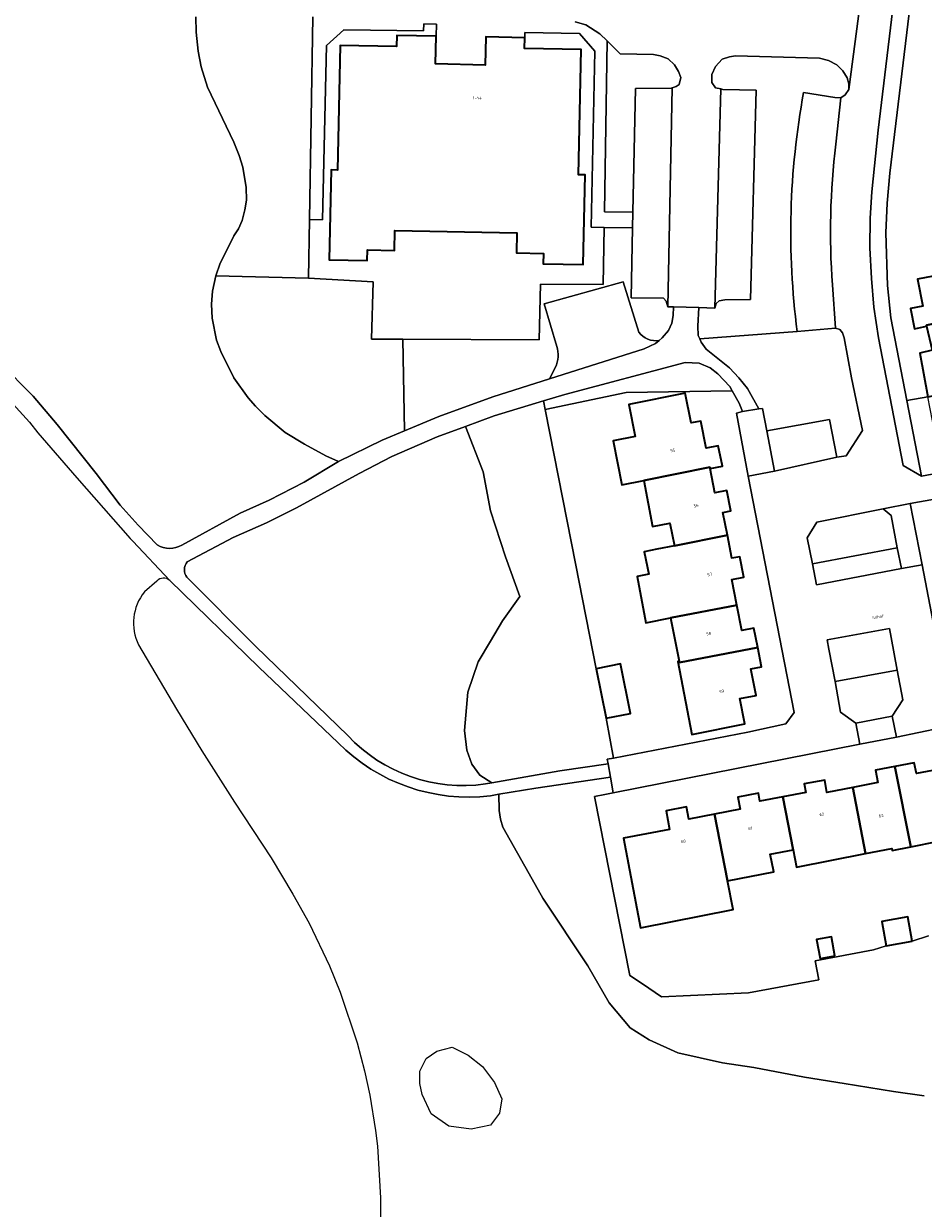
# Model space of a CAD drawing. Header units: metres. Extents: x 197700 to 204338, y 317132 to 325229.
# Tile 80 of 256: x 198932 to 199040, y 320292 to 320435. Entities that reach past the tile are written whole.
import ezdxf
from ezdxf.enums import TextEntityAlignment as Align

# ---------------------------------------------------------------- set-up
doc = ezdxf.new("R2010")
doc.units = ezdxf.units.M
for name, color, linetype, lineweight in [('B-WE-GR-BEPLANTING_CULTUUR_BODEMBEDEKKER-GV', 90, 'Continuous', 18), ('B-WE-GR-BEPLANTING_CULTUUR_HEESTERS-GV', 90, 'Continuous', 18), ('B-WE-GR-GROENVOORZIENING-GV', 80, 'Continuous', 18), ('B-WE-OG-BEBOUWING-GV', 7, 'Continuous', 35), ('B-WE-OG-BEBOUWING-T18', 10, 'Continuous', 18), ('B-WE-OG-TERREIN_CULTUURSCHEIDING-GV', 7, 'Continuous', 18), ('B-WE-OG-TERREIN_ERF-GV', 7, 'Continuous', 18), ('B-WE-OG-TOPOGRAFIE-T18', 10, 'Continuous', 18), ('B-WE-VH-VERHARDING_ASFALT-GV', 252, 'Continuous', 18), ('B-WE-VH-VERHARDING_BETONSTRAATSTEEN-GV', 252, 'Continuous', 18), ('B-WE-VH-VERHARDING_OPEN-GV', 252, 'Continuous', 18), ('B-WE-VH-VERHARDING_TEGEL-GV', 252, 'Continuous', 18)]:
    doc.layers.add(name, color=color, linetype=linetype, lineweight=lineweight)
doc.styles.add('NLCS-ISO-M200-T18', font='NLCS-ISO.ttf', dxfattribs={"height": 0.36})

msp = doc.modelspace()

# ---------------------------------------------------------------- linework, layer by layer
at = {"layer": 'B-WE-GR-BEPLANTING_CULTUUR_BODEMBEDEKKER-GV'}
for points in [[(199024.978, 320397.62), (199013.194, 320396.738), (199013.372, 320396.329), (199013.971, 320395.478), (199016.772, 320393.223), (199017.921, 320392.021), (199018.971, 320390.718), (199020.319, 320388.263), (199020.769, 320388.313), (199021.318, 320385.61), (199028.872, 320387.004), (199029.77, 320382.448), (199030.87, 320382.597), (199032.873, 320385.648), (199031.527, 320392.008), (199030.63, 320396.864), (199030.431, 320397.465), (199030.131, 320397.865), (199029.581, 320398.016)], [(199041.336, 320386.825), (199040.755, 320389.745), (199038.211, 320389.272), (199039.972, 320380.135), (199046.827, 320381.431), (199048.132, 320383.224), (199047.759, 320384.96), (199041.938, 320383.801)], [(199035.367, 320376.185), (199027.363, 320374.592), (199026.161, 320372.691), (199026.809, 320369.536), (199037.065, 320371.478), (199036.318, 320375.384)], [(199037.054, 320356.712), (199029.55, 320355.318), (199030.198, 320351.613), (199032.048, 320350.309), (199036.45, 320351.156), (199037.752, 320353.108)]]:
    msp.add_lwpolyline(points, close=True, dxfattribs=at)
at = {"layer": 'B-WE-GR-BEPLANTING_CULTUUR_HEESTERS-GV'}
for points in [[(198952.333, 320435.622), (198952.353, 320433.772), (198952.578, 320431.473), (198952.948, 320429.576), (198953.725, 320427.133), (198956.897, 320420.513), (198957.565, 320418.87), (198957.981, 320417.474), (198958.407, 320415.027), (198958.424, 320413.476), (198958.236, 320412.324), (198957.899, 320411.02), (198957.46, 320410.015), (198956.919, 320409.159), (198955.205, 320405.74), (198954.768, 320404.485), (198954.74, 320404.356), (198965.938, 320404.045), (198966.051, 320411.156), (198966.439, 320435.619)], [(199025.75, 320426.502), (199029.501, 320425.898), (199030.251, 320425.847), (199030.751, 320426.196), (199031.202, 320426.847), (199031.202, 320427.548), (199031.003, 320428.249), (199030.503, 320429.101), (199029.754, 320429.851), (199028.753, 320430.353), (199027.654, 320430.654), (199017.499, 320430.915), (199016.799, 320430.815), (199015.897, 320430.516), (199015.097, 320429.616), (199014.646, 320428.665), (199014.645, 320427.714), (199015.095, 320427.063), (199015.726, 320426.922)], [(199015.726, 320426.922), (199015.995, 320426.862), (199019.997, 320426.758), (199019.329, 320401.479), (199016.227, 320401.432), (199015.526, 320401.333), (199015.176, 320400.983), (199015.026, 320400.433), (199013.075, 320400.535), (199012.973, 320398.283), (199013.022, 320397.131), (199013.194, 320396.738), (199024.978, 320397.62)], [(199009.323, 320400.588), (199009.123, 320401.289), (199008.824, 320401.64), (199004.922, 320401.693), (199005.078, 320410.153), (199001.649, 320410.191), (199001.544, 320403.307), (198993.976, 320403.319), (198993.806, 320396.614), (198977.339, 320396.691), (198977.544, 320385.623), (198981.664, 320387.358), (198988.191, 320389.728), (198995.046, 320391.906), (198995.765, 320393.305)], [(198995.926, 320395.825), (198994.42, 320400.954), (199003.944, 320403.619), (199005.834, 320397.547)], [(199008.314, 320396.546), (199008.67, 320396.835), (199009.421, 320397.735), (199009.821, 320398.636), (199009.972, 320399.537), (199010.023, 320400.587), (199009.323, 320400.588)], [(199040.837, 320324.623), (199038.875, 320323.976), (199035.718, 320323.41), (199034.206, 320322.913), (199027.129, 320321.592), (199027.587, 320319.283), (199019.079, 320317.716), (199008.585, 320317.254), (199006.265, 320318.809), (199004.742, 320319.83), (199000.474, 320341.434), (199001.746, 320341.684), (199002.728, 320341.878), (199002.402, 320343.776), (198993.413, 320342.463), (198988.933, 320341.701), (198988.968, 320339.74), (198989.114, 320338.694), (198989.425, 320337.745), (198992.948, 320331.439), (198994.252, 320329.142), (198999.663, 320320.967), (199002.272, 320316.49), (199004.802, 320313.492), (199007.099, 320312.052), (199010.564, 320310.456), (199015.936, 320309.249), (199019.751, 320308.704), (199025.863, 320307.536), (199030.651, 320306.758), (199036.607, 320305.784), (199040.306, 320305.278)]]:
    msp.add_lwpolyline(points, dxfattribs=at)
for points in [[(199024.978, 320397.62, -0.0785295), (199025.75, 320426.502)], [(199005.834, 320397.547, 0.2886372), (199008.314, 320396.546)], [(198995.765, 320393.305, 0.188433), (198995.926, 320395.825)]]:
    msp.add_lwpolyline(points, format="xyb", dxfattribs=at)
for points in [[(198977.544, 320385.623), (198977.339, 320396.691), (198973.538, 320396.709), (198973.729, 320403.604), (198965.938, 320404.045), (198954.74, 320404.356), (198954.339, 320402.479), (198954.206, 320400.927), (198954.274, 320399.227), (198954.803, 320396.581), (198955.319, 320395.187), (198956.903, 320392.002), (198958.63, 320389.619), (198959.541, 320388.578), (198960.653, 320387.488), (198963.126, 320385.414), (198965.443, 320383.987), (198968.009, 320382.614), (198969.567, 320381.93), (198974.842, 320384.486)], [(198994.315, 320389.236), (198988.366, 320387.429), (198984.895, 320386.155), (198987.036, 320380.66), (198987.936, 320375.936), (198989.736, 320370.388), (198991.46, 320365.589), (198989.361, 320362.665), (198987.899, 320360.19), (198986.437, 320357.716), (198985.162, 320354.042), (198984.768, 320349.393), (198985.049, 320347.031), (198985.668, 320345.344), (198986.643, 320344.032), (198988.097, 320343.094), (198996.276, 320344.523), (199002.128, 320345.368), (199002.031, 320345.933), (199002.78, 320346.078), (199001.895, 320350.894), (199000.69, 320356.88), (198998.216, 320369.401), (198994.523, 320388.176)]]:
    msp.add_lwpolyline(points, close=True, dxfattribs=at)
at = {"layer": 'B-WE-GR-GROENVOORZIENING-GV'}
msp.add_lwpolyline([(199009.875, 320427.062), (199010.343, 320427.217), (199010.693, 320427.468), (199010.894, 320428.319), (199010.644, 320429.019), (199010.144, 320429.82), (199009.394, 320430.572), (199008.395, 320430.924), (199007.594, 320431.075), (199003.592, 320431.179), (199001.993, 320432.732), (199001.678, 320412.059), (199005.129, 320412.055), (199005.44, 320426.972), (199009.742, 320427.018)], close=True, dxfattribs=at)
at = {"layer": 'B-WE-OG-BEBOUWING-GV'}
for points in [[(198981.346, 320433.297), (198976.586, 320433.398), (198976.558, 320432.04), (198969.765, 320432.183), (198969.447, 320417.125), (198968.658, 320417.142), (198968.429, 320406.291), (198973.034, 320406.193), (198973.062, 320407.493), (198976.305, 320407.425), (198976.356, 320409.835), (198991.09, 320409.524), (198991.04, 320407.131), (198994.325, 320407.062), (198994.299, 320405.813), (198999.124, 320405.711), (198999.352, 320416.535), (198998.539, 320416.552), (198998.858, 320431.671), (198992.018, 320431.815), (198992.046, 320433.11), (198987.351, 320433.209), (198987.28, 320429.812), (198981.275, 320429.939)], [(199043.3, 320404.68), (199039.5, 320403.93), (199040.13, 320400.69), (199038.64, 320400.4), (199039.14, 320397.93), (199040.61, 320398.27), (199040.59, 320398.37), (199048.55, 320399.98), (199050.848, 320400.43), (199050.405, 320402.69), (199048.106, 320402.242), (199047.496, 320405.346), (199043.33, 320404.53)], [(199048.55, 320399.98), (199040.59, 320398.37), (199040.61, 320398.27), (199041.27, 320395.35), (199039.79, 320395.02), (199040.755, 320389.745), (199046.579, 320390.904), (199046.02, 320393.72), (199049.64, 320394.43)], [(199006.43, 320379.6), (199014.41, 320381.23), (199014.44, 320381.07), (199015.93, 320381.36), (199015.43, 320383.82), (199013.96, 320383.53), (199013.32, 320386.8), (199012.142, 320386.569), (199011.44, 320390.151), (199004.62, 320388.814), (199005.38, 320384.938), (199002.752, 320384.423), (199003.793, 320379.112)], [(199014.44, 320381.07), (199014.41, 320381.23), (199006.43, 320379.6), (199007.47, 320374.06), (199009.58, 320374.48), (199010.13, 320371.72), (199016.535, 320372.992), (199015.99, 320375.76), (199016.97, 320375.94), (199016.47, 320378.42), (199015.01, 320378.12)], [(199017.68, 320364.546), (199017.07, 320367.66), (199018.54, 320367.93), (199018.04, 320370.41), (199017.08, 320370.22), (199016.535, 320372.992), (199010.13, 320371.72), (199008.012, 320371.304), (199006.492, 320371.005), (199007.026, 320368.283), (199005.655, 320368.011), (199006.687, 320362.411), (199009.669, 320363.01)], [(199020.205, 320359.439), (199019.74, 320361.77), (199018.28, 320361.48), (199017.68, 320364.546), (199009.669, 320363.01), (199010.71, 320357.77), (199010.74, 320357.63)], [(199010.71, 320357.77), (199010.53, 320357.74), (199012.24, 320348.94), (199018.63, 320350.2), (199018.03, 320353.26), (199020.02, 320353.65), (199019.36, 320356.86), (199020.67, 320357.11), (199020.205, 320359.439), (199010.74, 320357.63)], [(199001.895, 320350.894), (199004.819, 320351.483), (199003.614, 320357.469), (199000.69, 320356.88)], [(199046.01, 320343.47), (199042.99, 320342.87), (199042.6, 320344.84), (199039.37, 320344.21), (199039.12, 320345.5), (199036.776, 320345.059), (199038.7, 320335.37), (199045.048, 320336.635), (199047.28, 320337.08)], [(199033.219, 320334.545), (199036.39, 320335.17), (199036.444, 320334.899), (199038.7, 320335.37), (199036.776, 320345.059), (199034.44, 320344.62), (199034.73, 320343.12), (199031.681, 320342.531)], [(199031.681, 320342.531), (199028.57, 320341.93), (199028.3, 320343.42), (199025.82, 320342.95), (199026, 320341.94), (199023.23, 320341.401), (199024.47, 320335.009), (199024.888, 320332.899), (199033.219, 320334.545)], [(199016.54, 320331.237), (199022.16, 320332.35), (199021.7, 320334.46), (199024.47, 320335.009), (199023.23, 320341.401), (199020.45, 320340.86), (199020.28, 320341.86), (199017.79, 320341.37), (199018.07, 320339.89), (199014.964, 320339.288)], [(199016.54, 320331.237), (199014.964, 320339.288), (199011.88, 320338.69), (199011.61, 320340.17), (199009.13, 320339.69), (199009.555, 320337.442), (199004, 320336.398), (199006.032, 320325.587), (199017.221, 320327.804)], [(199038.875, 320323.976), (199038.352, 320326.893), (199035.195, 320326.328), (199035.718, 320323.41)], [(199029.518, 320322.198), (199029.109, 320324.479), (199027.322, 320324.159), (199027.731, 320321.877)]]:
    msp.add_lwpolyline(points, close=True, dxfattribs=at)
at = {"layer": 'B-WE-OG-TERREIN_CULTUURSCHEIDING-GV'}
for points in [[(198950.624, 320371.808), (198957.682, 320375.677), (198961.163, 320377.24), (198965.392, 320379.435), (198969.567, 320381.93), (198968.009, 320382.614), (198965.443, 320383.987), (198963.126, 320385.414), (198960.653, 320387.488), (198959.541, 320388.578), (198958.63, 320389.619), (198956.903, 320392.002), (198955.319, 320395.187), (198954.803, 320396.581), (198954.274, 320399.227), (198954.206, 320400.927), (198954.339, 320402.479), (198954.74, 320404.356), (198954.768, 320404.485), (198955.205, 320405.74), (198956.919, 320409.159), (198957.46, 320410.015), (198957.899, 320411.02), (198958.236, 320412.324), (198958.424, 320413.476), (198958.407, 320415.027), (198957.981, 320417.474), (198957.565, 320418.87), (198956.897, 320420.513), (198953.725, 320427.133), (198952.948, 320429.576), (198952.578, 320431.473), (198952.353, 320433.772), (198952.333, 320435.622)], [(198928.655, 320393.825), (198932.654, 320389.818), (198935.554, 320386.376), (198940.27, 320380.472), (198943.162, 320376.651), (198945.338, 320374.223), (198947.663, 320371.84)], [(198987.298, 320342.954), (198988.097, 320343.094), (198986.643, 320344.032), (198985.668, 320345.344), (198985.049, 320347.031), (198984.768, 320349.393), (198985.162, 320354.042), (198986.437, 320357.716), (198987.899, 320360.19), (198989.361, 320362.665), (198991.46, 320365.589), (198989.736, 320370.388), (198987.936, 320375.936), (198987.036, 320380.66), (198984.895, 320386.155), (198981.49, 320384.905), (198976.013, 320382.498), (198972.034, 320380.455), (198964.474, 320376.324), (198960.842, 320374.485), (198956.81, 320372.735)], [(198956.81, 320372.735), (198951.28, 320369.793)], [(198947.617, 320367.467), (198946.102, 320366.155)], [(198969.501, 320347.914), (198959.907, 320357.073), (198949.169, 320367.543)], [(198951.224, 320367.939), (198959.579, 320359.556), (198970.669, 320348.804)], [(198945.393, 320359.763), (198949.986, 320351.978), (198953.034, 320346.971), (198956.981, 320340.763), (198961.427, 320334.025), (198964.025, 320329.649), (198966.014, 320326.119), (198968.47, 320320.993), (198969.755, 320317.805), (198971.822, 320311.674), (198972.708, 320308.282), (198973.34, 320305.337), (198974.036, 320301.093), (198974.256, 320299.194), (198974.623, 320292.945), (198974.623, 320288.294)], [(199040.306, 320305.278), (199036.607, 320305.784), (199030.651, 320306.758), (199025.863, 320307.536), (199019.751, 320308.704), (199015.936, 320309.249), (199010.564, 320310.456), (199007.099, 320312.052), (199004.802, 320313.492), (199002.272, 320316.49), (198999.663, 320320.967), (198994.252, 320329.142), (198992.948, 320331.439), (198989.425, 320337.745), (198989.114, 320338.694), (198988.968, 320339.74), (198988.933, 320341.701), (198987.899, 320341.525)]]:
    msp.add_lwpolyline(points, dxfattribs=at)
for points in [[(198947.663, 320371.84, 0.2789752), (198950.624, 320371.808)], [(198951.28, 320369.793, 0.3409327), (198951.224, 320367.939)], [(198949.169, 320367.543, 0.4110436), (198947.617, 320367.467)], [(198946.102, 320366.155, 0.2914813), (198945.393, 320359.763)], [(198970.669, 320348.804, 0.2449956), (198987.298, 320342.954)], [(198987.899, 320341.525, -0.2309906), (198969.501, 320347.914)]]:
    msp.add_lwpolyline(points, format="xyb", dxfattribs=at)
msp.add_lwpolyline([(198982.877, 320301.627), (198980.739, 320303.085), (198979.671, 320305.416), (198979.379, 320306.776), (198979.379, 320308.234), (198980.157, 320309.788), (198981.42, 320310.663), (198983.265, 320311.148), (198985.209, 320310.177), (198986.957, 320308.817), (198988.415, 320306.874), (198989.289, 320304.931), (198988.998, 320303.182), (198987.929, 320301.725), (198985.597, 320301.239)], close=True, dxfattribs=at)
at = {"layer": 'B-WE-OG-TERREIN_ERF-GV'}
for points in [[(199040.676, 320454.119), (199036.148, 320416.731), (199035.844, 320413.126), (199035.691, 320409.523), (199035.887, 320403.165), (199036.285, 320399.261), (199038.211, 320389.272), (199040.755, 320389.745), (199039.79, 320395.02), (199041.27, 320395.35)], [(199040.61, 320398.27), (199039.14, 320397.93), (199038.64, 320400.4), (199040.13, 320400.69), (199039.5, 320403.93), (199043.3, 320404.68)], [(199041.549, 320377.372), (199038.62, 320376.833), (199040.064, 320369.423), (199043.255, 320352.851)], [(199042.354, 320349.731), (199036.949, 320348.602), (199032.546, 320347.757), (199002.728, 320341.878), (199001.746, 320341.684), (199000.474, 320341.434), (199004.742, 320319.83), (199006.265, 320318.809), (199008.585, 320317.254), (199019.079, 320317.716), (199027.587, 320319.283), (199027.129, 320321.592), (199034.206, 320322.913), (199035.718, 320323.41), (199035.195, 320326.328), (199038.352, 320326.893), (199038.875, 320323.976), (199040.837, 320324.623)], [(199045.048, 320336.635), (199038.7, 320335.37), (199036.444, 320334.899), (199036.39, 320335.17), (199033.219, 320334.545), (199024.888, 320332.899), (199024.47, 320335.009), (199021.7, 320334.46), (199022.16, 320332.35), (199016.54, 320331.237), (199017.221, 320327.804), (199006.032, 320325.587), (199004, 320336.398), (199009.555, 320337.442), (199009.13, 320339.69), (199011.61, 320340.17), (199011.88, 320338.69), (199014.964, 320339.288), (199018.07, 320339.89), (199017.79, 320341.37), (199020.28, 320341.86), (199020.45, 320340.86), (199023.23, 320341.401), (199026, 320341.94), (199025.82, 320342.95), (199028.3, 320343.42), (199028.57, 320341.93), (199031.681, 320342.531), (199034.73, 320343.12), (199034.44, 320344.62), (199036.776, 320345.059), (199039.12, 320345.5), (199039.37, 320344.21), (199042.6, 320344.84)]]:
    msp.add_lwpolyline(points, dxfattribs=at)
for points in [[(199001.649, 320410.191), (199000.076, 320410.208), (199000.541, 320431.482), (198998.66, 320433.639), (198992.058, 320433.745), (198992.046, 320433.11), (198992.018, 320431.815), (198998.858, 320431.671), (198998.539, 320416.552), (198999.352, 320416.535), (198999.124, 320405.711), (198994.299, 320405.813), (198994.325, 320407.062), (198991.04, 320407.131), (198991.09, 320409.524), (198976.356, 320409.835), (198976.305, 320407.425), (198973.062, 320407.493), (198973.034, 320406.193), (198968.429, 320406.291), (198968.658, 320417.142), (198969.447, 320417.125), (198969.765, 320432.183), (198976.558, 320432.04), (198976.586, 320433.398), (198981.346, 320433.297), (198981.404, 320434.755), (198979.854, 320434.807), (198979.803, 320433.956), (198970.199, 320434.065), (198968.097, 320432.165), (198967.603, 320411.122), (198966.051, 320411.156), (198965.938, 320404.045), (198973.729, 320403.604), (198973.538, 320396.709), (198977.339, 320396.691), (198993.806, 320396.614), (198993.976, 320403.319), (199001.544, 320403.307)], [(199017.125, 320390.439), (199016.82, 320390.97), (199015.37, 320392.523), (199014.471, 320393.225), (199013.12, 320393.777), (199011.419, 320393.879), (198996.892, 320390.019), (198994.315, 320389.236), (198994.523, 320388.176), (199004.31, 320390.26)], [(199001.895, 320350.894), (199002.78, 320346.078), (199018.991, 320349.221), (199023.594, 320350.217), (199024.595, 320351.568), (199019.063, 320380.156), (199017.618, 320387.766), (199018.368, 320387.965), (199017.969, 320388.967), (199017.125, 320390.439), (199004.31, 320390.26), (198994.523, 320388.176), (198998.216, 320369.401), (199000.69, 320356.88), (199003.614, 320357.469), (199004.819, 320351.483)], [(199017.68, 320364.546), (199018.28, 320361.48), (199019.74, 320361.77), (199020.205, 320359.439), (199020.67, 320357.11), (199019.36, 320356.86), (199020.02, 320353.65), (199018.03, 320353.26), (199018.63, 320350.2), (199012.24, 320348.94), (199010.53, 320357.74), (199010.71, 320357.77), (199009.669, 320363.01), (199006.687, 320362.411), (199005.655, 320368.011), (199007.026, 320368.283), (199006.492, 320371.005), (199008.012, 320371.304), (199010.13, 320371.72), (199009.58, 320374.48), (199007.47, 320374.06), (199006.43, 320379.6), (199003.793, 320379.112), (199002.752, 320384.423), (199005.38, 320384.938), (199004.62, 320388.814), (199011.44, 320390.151), (199012.142, 320386.569), (199013.32, 320386.8), (199013.96, 320383.53), (199015.43, 320383.82), (199015.93, 320381.36), (199014.44, 320381.07), (199015.01, 320378.12), (199016.47, 320378.42), (199016.97, 320375.94), (199015.99, 320375.76), (199016.535, 320372.992), (199017.08, 320370.22), (199018.04, 320370.41), (199018.54, 320367.93), (199017.07, 320367.66)], [(199029.518, 320322.198), (199027.731, 320321.877), (199027.322, 320324.159), (199029.109, 320324.479)]]:
    msp.add_lwpolyline(points, close=True, dxfattribs=at)
at = {"layer": 'B-WE-VH-VERHARDING_ASFALT-GV'}
for points in [[(199005.834, 320397.547), (199003.944, 320403.619), (198994.42, 320400.954), (198995.926, 320395.825)], [(198951.28, 320369.793), (198956.81, 320372.735), (198960.842, 320374.485), (198964.474, 320376.324), (198972.034, 320380.455), (198976.013, 320382.498), (198981.49, 320384.905), (198984.895, 320386.155), (198988.366, 320387.429), (198994.315, 320389.236), (198996.892, 320390.019), (199011.419, 320393.879), (199013.12, 320393.777), (199014.471, 320393.225), (199015.37, 320392.523), (199016.82, 320390.97), (199017.125, 320390.439), (199017.969, 320388.967), (199018.368, 320387.965), (199020.319, 320388.263), (199018.971, 320390.718), (199017.921, 320392.021), (199016.772, 320393.223), (199013.971, 320395.478), (199013.372, 320396.329), (199013.194, 320396.738), (199013.022, 320397.131), (199012.973, 320398.283), (199013.075, 320400.535), (199010.023, 320400.587), (199009.972, 320399.537), (199009.821, 320398.636), (199009.421, 320397.735), (199008.67, 320396.835), (199008.314, 320396.546), (199007.869, 320396.185), (199006.468, 320395.536), (199000, 320393.481), (198995.046, 320391.906), (198988.191, 320389.728), (198981.664, 320387.358), (198977.544, 320385.623), (198974.842, 320384.486), (198969.567, 320381.93), (198965.392, 320379.435), (198961.163, 320377.24), (198957.682, 320375.677), (198950.624, 320371.808)], [(198995.765, 320393.305), (198995.046, 320391.906), (199000, 320393.481), (199006.468, 320395.536), (199007.869, 320396.185), (199008.314, 320396.546)], [(198947.663, 320371.84), (198945.338, 320374.223), (198943.162, 320376.651), (198940.27, 320380.472), (198935.554, 320386.376), (198932.654, 320389.818), (198928.655, 320393.825)], [(198929.054, 320390.173), (198932.202, 320386.667), (198933.234, 320385.363), (198937.943, 320379.957), (198944.381, 320372.619)], [(198944.7, 320372.28), (198949.169, 320367.543), (198959.907, 320357.073), (198969.501, 320347.914)], [(198970.669, 320348.804), (198959.579, 320359.556), (198951.224, 320367.939)], [(198987.899, 320341.525), (198988.933, 320341.701), (198993.413, 320342.463), (199002.402, 320343.776), (199002.128, 320345.368), (198996.276, 320344.523), (198988.097, 320343.094), (198987.298, 320342.954)]]:
    msp.add_lwpolyline(points, dxfattribs=at)
for points in [[(199008.314, 320396.546, -0.2886372), (199005.834, 320397.547)], [(198995.926, 320395.825, -0.188433), (198995.765, 320393.305)], [(198944.381, 320372.619, -0.0361674), (198944.7, 320372.28)], [(198950.624, 320371.808, -0.2789752), (198947.663, 320371.84)], [(198951.224, 320367.939, -0.3409327), (198951.28, 320369.793)], [(198987.298, 320342.954, -0.2449956), (198970.669, 320348.804)], [(198969.501, 320347.914, 0.2309906), (198987.899, 320341.525)]]:
    msp.add_lwpolyline(points, format="xyb", dxfattribs=at)
at = {"layer": 'B-WE-VH-VERHARDING_BETONSTRAATSTEEN-GV'}
for points in [[(199046.827, 320381.431), (199039.972, 320380.135), (199037.772, 320381.44), (199034.782, 320396.859), (199034.235, 320400.564), (199033.937, 320404.018), (199033.739, 320407.723), (199033.793, 320411.326), (199033.995, 320414.48), (199034.75, 320421.938), (199039.354, 320460.071), (199035.278, 320460.581), (199032.862, 320439.409), (199031.202, 320426.847), (199030.751, 320426.196), (199030.251, 320425.847), (199029.642, 320420.241)], [(198998.159, 320435.052), (198999.414, 320434.665), (199001.143, 320433.584), (199001.993, 320432.732), (199003.592, 320431.179), (199007.594, 320431.075), (199008.395, 320430.924), (199009.394, 320430.572), (199010.144, 320429.82), (199010.644, 320429.019), (199010.894, 320428.319), (199010.693, 320427.468), (199010.343, 320427.217), (199009.875, 320427.062), (199009.323, 320400.588), (199010.023, 320400.587), (199013.075, 320400.535), (199015.026, 320400.433), (199015.726, 320426.922), (199015.095, 320427.063), (199014.645, 320427.714), (199014.646, 320428.665), (199015.097, 320429.616), (199015.897, 320430.516), (199016.799, 320430.815), (199017.499, 320430.915), (199027.654, 320430.654), (199028.753, 320430.353), (199029.754, 320429.851), (199030.503, 320429.101), (199031.003, 320428.249), (199031.202, 320427.548), (199031.202, 320426.847), (199032.862, 320439.409)], [(199029.642, 320420.241), (199030.251, 320425.847), (199029.501, 320425.898), (199025.75, 320426.502)], [(199029.229, 320403.238), (199029.581, 320398.016), (199030.131, 320397.865), (199030.431, 320397.465), (199030.63, 320396.864), (199031.527, 320392.008), (199032.873, 320385.648), (199030.87, 320382.597), (199029.77, 320382.448), (199022.215, 320380.754), (199019.063, 320380.156), (199024.595, 320351.568), (199023.594, 320350.217), (199018.991, 320349.221), (199002.78, 320346.078), (199002.031, 320345.933), (199002.128, 320345.368), (199002.402, 320343.776), (199002.728, 320341.878), (199032.546, 320347.757), (199032.048, 320350.309), (199030.198, 320351.613), (199029.55, 320355.318), (199028.799, 320359.246), (199028.587, 320360.352), (199036.118, 320361.751), (199036.324, 320360.644), (199037.054, 320356.712), (199037.752, 320353.108), (199036.45, 320351.156), (199036.949, 320348.602), (199042.354, 320349.731)], [(199029.581, 320398.016), (199029.229, 320403.238)], [(199024.978, 320397.62), (199029.581, 320398.016)], [(199037.563, 320368.976), (199027.298, 320366.997), (199026.809, 320369.536), (199026.161, 320372.691), (199027.363, 320374.592), (199035.367, 320376.185), (199038.62, 320376.833), (199041.549, 320377.372)], [(199043.255, 320352.851), (199040.064, 320369.423), (199037.563, 320368.976)]]:
    msp.add_lwpolyline(points, dxfattribs=at)
for points in [[(199009.875, 320427.062), (199009.742, 320427.018), (199005.44, 320426.972), (199005.129, 320412.055), (199005.078, 320410.153), (199004.922, 320401.693), (199008.824, 320401.64), (199009.123, 320401.289), (199009.323, 320400.588)], [(199015.726, 320426.922), (199015.026, 320400.433), (199015.176, 320400.983), (199015.526, 320401.333), (199016.227, 320401.432), (199019.329, 320401.479), (199019.997, 320426.758), (199015.995, 320426.862)], [(199021.318, 320385.61), (199022.215, 320380.754), (199029.77, 320382.448), (199028.872, 320387.004)], [(199026.809, 320369.536), (199027.298, 320366.997), (199037.563, 320368.976), (199037.065, 320371.478)], [(199029.55, 320355.318), (199037.054, 320356.712), (199036.324, 320360.644), (199036.118, 320361.751), (199028.587, 320360.352), (199028.799, 320359.246)]]:
    msp.add_lwpolyline(points, close=True, dxfattribs=at)
for points in [[(199025.75, 320426.502, 0.0785295), (199024.978, 320397.62)], [(199029.642, 320420.241, 0.0486312), (199029.229, 320403.238)], [(199029.229, 320403.238, -0.0486312), (199029.642, 320420.241)]]:
    msp.add_lwpolyline(points, format="xyb", dxfattribs=at)
at = {"layer": 'B-WE-VH-VERHARDING_OPEN-GV'}
msp.add_lwpolyline([(198966.439, 320435.619), (198966.051, 320411.156), (198967.603, 320411.122), (198968.097, 320432.165), (198970.199, 320434.065), (198979.803, 320433.956), (198979.854, 320434.807), (198981.404, 320434.755), (198981.346, 320433.297), (198981.275, 320429.939), (198987.28, 320429.812), (198987.351, 320433.209), (198992.046, 320433.11), (198992.058, 320433.745), (198998.66, 320433.639), (199000.541, 320431.482), (199000.076, 320410.208), (199001.649, 320410.191), (199005.078, 320410.153), (199005.129, 320412.055), (199001.678, 320412.059), (199001.993, 320432.732), (199001.143, 320433.584), (198999.414, 320434.665), (198998.159, 320435.052)], dxfattribs=at)
at = {"layer": 'B-WE-VH-VERHARDING_TEGEL-GV'}
for points in [[(199039.972, 320380.135), (199038.211, 320389.272), (199036.285, 320399.261), (199035.887, 320403.165), (199035.691, 320409.523), (199035.844, 320413.126), (199036.148, 320416.731), (199040.676, 320454.119), (199041.331, 320459.824), (199039.354, 320460.071), (199034.75, 320421.938), (199033.995, 320414.48), (199033.793, 320411.326), (199033.739, 320407.723), (199033.937, 320404.018), (199034.235, 320400.564), (199034.782, 320396.859), (199037.772, 320381.44)], [(199019.063, 320380.156), (199022.215, 320380.754), (199021.318, 320385.61), (199020.769, 320388.313), (199020.319, 320388.263), (199018.368, 320387.965), (199017.618, 320387.766)], [(199037.065, 320371.478), (199037.563, 320368.976), (199040.064, 320369.423), (199038.62, 320376.833), (199035.367, 320376.185), (199036.318, 320375.384)], [(199036.45, 320351.156), (199032.048, 320350.309), (199032.546, 320347.757), (199036.949, 320348.602)]]:
    msp.add_lwpolyline(points, close=True, dxfattribs=at)

# ---------------------------------------------------------------- texts
at = {"layer": 'B-WE-OG-BEBOUWING-T18', "style": 'NLCS-ISO-M200-T18'}
for s, rotation, p in [('1-54', 358.8, (198986.329, 320425.831)), ('55', 11, (199009.937, 320383.258)), ('56', 11.4, (199012.759, 320376.586)), ('57', 11.4, (199014.392, 320368.266)), ('58', 11, (199014.275, 320361.116)), ('59', 11.6, (199015.835, 320354.143)), ('62', 10.7, (199027.943, 320339.281)), ('63', 10.9, (199035.109, 320339.119)), ('61', 11.1, (199019.299, 320337.59)), ('60', 10.9, (199011.219, 320336.02))]:
    msp.add_text(s, height=0.36, rotation=rotation, dxfattribs=at).set_placement(p, align=Align.MIDDLE)
at = {"layer": 'B-WE-OG-TOPOGRAFIE-T18', "style": 'NLCS-ISO-M200-T18'}
msp.add_text('Silhof', height=0.36, rotation=10.5, dxfattribs=at).set_placement((199034.746, 320363.146), align=Align.MIDDLE)

doc.saveas('drawing.dxf')
